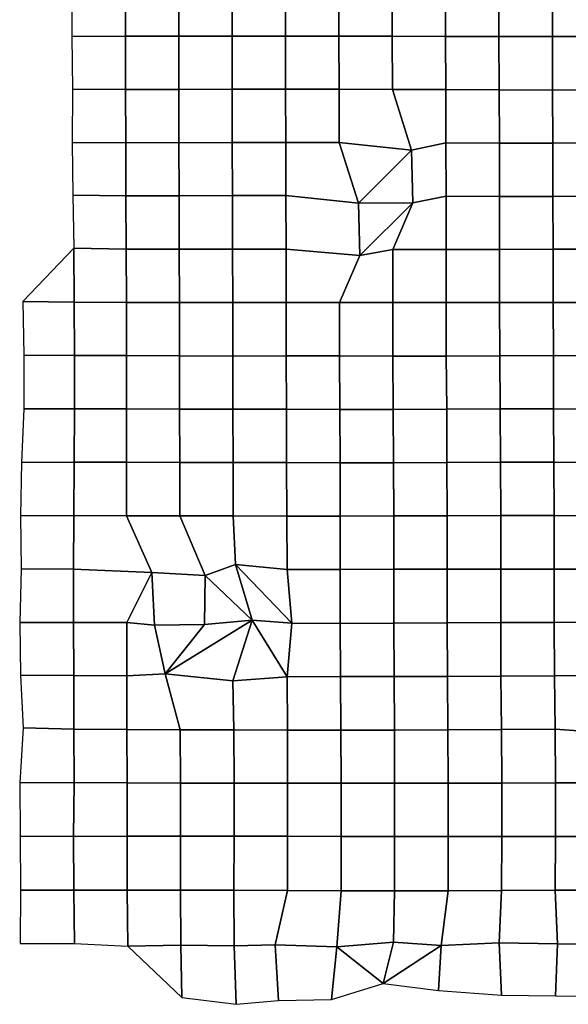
# Model space of a CAD drawing. Extents: x -2.4 to 84.8, y -2.1 to 56.9.
# Tile 2 of 14: x 13.8 to 23.1, y 1.4 to 18.1. Entities that reach past the tile are written whole.
import ezdxf

# ---------------------------------------------------------------- set-up
doc = ezdxf.new("R2010")
doc.units = 0

msp = doc.modelspace()

# ---------------------------------------------------------------- linework, layer by layer
at = {"layer": 'camera'}
for points in [[(14.6828, 18.7105, -875.4412), (14.6765, 17.8027, -875.4348), (15.5811, 17.8044, -875.4236), (15.5771, 18.7033, -875.2534)], [(15.5771, 18.7033, -875.2534), (15.5811, 17.8044, -875.4236), (16.4833, 17.8048, -875.4447), (16.4795, 18.7039, -875.2498)], [(16.4795, 18.7039, -875.2498), (16.4833, 17.8048, -875.4447), (17.3855, 17.8047, -875.4275), (17.3822, 18.7065, -875.2782)], [(17.3822, 18.7065, -875.2782), (17.3855, 17.8047, -875.4275), (18.2896, 17.8065, -875.4676), (18.2853, 18.7064, -875.2753)], [(18.2853, 18.7064, -875.2753), (18.2896, 17.8065, -875.4676), (19.1909, 17.8047, -875.3744), (19.1892, 18.7066, -875.3115)], [(19.1892, 18.7066, -875.3115), (19.1909, 17.8047, -875.3744), (20.0942, 17.8045, -875.3751), (20.0925, 18.7051, -875.2927)], [(20.0925, 18.7051, -875.2927), (20.0942, 17.8045, -875.3751), (20.9965, 17.8034, -875.353), (20.9938, 18.7041, -875.239)], [(20.9938, 18.7041, -875.239), (20.9965, 17.8034, -875.353), (21.8981, 17.8005, -875.288), (21.8965, 18.7038, -875.2259)], [(21.8965, 18.7038, -875.2259), (21.8981, 17.8005, -875.288), (22.8003, 17.8, -875.2618), (22.7993, 18.7031, -875.2169)], [(22.7993, 18.7031, -875.2169), (22.8003, 17.8, -875.2618), (23.7043, 17.8003, -875.2834), (23.7014, 18.7006, -875.1582)], [(14.6765, 17.8027, -875.4348), (14.6849, 16.9083, -875.6795), (15.5818, 16.9032, -875.4784), (15.5811, 17.8044, -875.4236)], [(15.5811, 17.8044, -875.4236), (15.5818, 16.9032, -875.4784), (16.4843, 16.9053, -875.4958), (16.4833, 17.8048, -875.4447)], [(16.4833, 17.8048, -875.4447), (16.4843, 16.9053, -875.4958), (17.3873, 16.9075, -875.5135), (17.3855, 17.8047, -875.4275)], [(17.3855, 17.8047, -875.4275), (17.3873, 16.9075, -875.5135), (18.2899, 16.9088, -875.5266), (18.2896, 17.8065, -875.4676)], [(18.2896, 17.8065, -875.4676), (18.2899, 16.9088, -875.5266), (19.1933, 16.9083, -875.522), (19.1909, 17.8047, -875.3744)], [(19.1909, 17.8047, -875.3744), (19.1933, 16.9083, -875.522), (20.0968, 16.9066, -875.5098), (20.0942, 17.8045, -875.3751)], [(20.0942, 17.8045, -875.3751), (20.0968, 16.9066, -875.5098), (20.9991, 16.902, -875.4377), (20.9965, 17.8034, -875.353)], [(20.9965, 17.8034, -875.353), (20.9991, 16.902, -875.4377), (21.902, 16.8961, -875.3943), (21.8981, 17.8005, -875.288)], [(21.8981, 17.8005, -875.288), (21.902, 16.8961, -875.3943), (22.8032, 16.8937, -875.3295), (22.8003, 17.8, -875.2618)], [(22.8003, 17.8, -875.2618), (22.8032, 16.8937, -875.3295), (23.7063, 16.8958, -875.3424), (23.7043, 17.8003, -875.2834)], [(14.6849, 16.9083, -875.6795), (14.6808, 16.0016, -875.6934), (15.5866, 16.006, -875.6996), (15.5818, 16.9032, -875.4784)], [(15.5818, 16.9032, -875.4784), (15.5866, 16.006, -875.6996), (16.4857, 16.0034, -875.5657), (16.4843, 16.9053, -875.4958)], [(16.4843, 16.9053, -875.4958), (16.4857, 16.0034, -875.5657), (17.3888, 16.0072, -875.5922), (17.3873, 16.9075, -875.5135)], [(17.3873, 16.9075, -875.5135), (17.3888, 16.0072, -875.5922), (18.2915, 16.0081, -875.6105), (18.2899, 16.9088, -875.5266)], [(18.2899, 16.9088, -875.5266), (18.2915, 16.0081, -875.6105), (19.195, 16.0085, -875.613), (19.1933, 16.9083, -875.522)], [(19.1933, 16.9083, -875.522), (19.195, 16.0085, -875.613), (20.4171, 15.8756, -875.6438), (20.0968, 16.9066, -875.5098)], [(20.0968, 16.9066, -875.5098), (20.4171, 15.8756, -875.6438), (21.0013, 16, -875.5317), (20.9991, 16.902, -875.4377)], [(20.9991, 16.902, -875.4377), (21.0013, 16, -875.5317), (21.9063, 15.9957, -875.5716), (21.902, 16.8961, -875.3943)], [(21.902, 16.8961, -875.3943), (21.9063, 15.9957, -875.5716), (22.8097, 15.9958, -875.5873), (22.8032, 16.8937, -875.3295)], [(22.8032, 16.8937, -875.3295), (22.8097, 15.9958, -875.5873), (23.713, 15.9988, -875.6109), (23.7063, 16.8958, -875.3424)], [(14.6808, 16.0016, -875.6934), (14.6937, 15.1133, -875.9312), (15.5896, 15.105, -875.7674), (15.5866, 16.006, -875.6996)], [(15.5866, 16.006, -875.6996), (15.5896, 15.105, -875.7674), (16.4894, 15.1031, -875.7506), (16.4857, 16.0034, -875.5657)], [(16.4857, 16.0034, -875.5657), (16.4894, 15.1031, -875.7506), (17.3931, 15.1084, -875.799), (17.3888, 16.0072, -875.5922)], [(17.3888, 16.0072, -875.5922), (17.3931, 15.1084, -875.799), (18.2958, 15.1086, -875.7982), (18.2915, 16.0081, -875.6105)], [(18.2915, 16.0081, -875.6105), (18.2958, 15.1086, -875.7982), (19.5218, 14.9788, -875.7271), (19.195, 16.0085, -875.613)], [(19.195, 16.0085, -875.613), (19.5218, 14.9788, -875.7271), (20.4171, 15.8756, -875.6438)], [(20.4171, 15.8756, -875.6438), (20.444, 14.9835, -875.7268), (21.006, 15.1004, -875.7327), (21.0013, 16, -875.5317)], [(21.0013, 16, -875.5317), (21.006, 15.1004, -875.7327), (21.9075, 15.0949, -875.6246), (21.9063, 15.9957, -875.5716)], [(21.9063, 15.9957, -875.5716), (21.9075, 15.0949, -875.6246), (22.8105, 15.0949, -875.6264), (22.8097, 15.9958, -875.5873)], [(22.8097, 15.9958, -875.5873), (22.8105, 15.0949, -875.6264), (23.7139, 15.0971, -875.6412), (23.713, 15.9988, -875.6109)], [(19.5218, 14.9788, -875.7271), (20.444, 14.9835, -875.7268), (20.4171, 15.8756, -875.6438)], [(14.6937, 15.1133, -875.9312), (14.7092, 14.2183, -876.0733), (15.5954, 14.2049, -875.9783), (15.5896, 15.105, -875.7674)], [(15.5896, 15.105, -875.7674), (15.5954, 14.2049, -875.9783), (16.4927, 14.2008, -875.9502), (16.4894, 15.1031, -875.7506)], [(16.4894, 15.1031, -875.7506), (16.4927, 14.2008, -875.9502), (17.3939, 14.2012, -875.8489), (17.3931, 15.1084, -875.799)], [(17.3931, 15.1084, -875.799), (17.3939, 14.2012, -875.8489), (18.2975, 14.2013, -875.8399), (18.2958, 15.1086, -875.7982)], [(18.2958, 15.1086, -875.7982), (18.2975, 14.2013, -875.8399), (19.543, 14.093, -875.8219), (19.5218, 14.9788, -875.7271)], [(20.444, 14.9835, -875.7268), (20.1027, 14.1984, -875.7652), (21.0058, 14.1982, -875.7684), (21.006, 15.1004, -875.7327)], [(21.006, 15.1004, -875.7327), (21.0058, 14.1982, -875.7684), (21.909, 14.1981, -875.7646), (21.9075, 15.0949, -875.6246)], [(21.9075, 15.0949, -875.6246), (21.909, 14.1981, -875.7646), (22.8124, 14.2, -875.7757), (22.8105, 15.0949, -875.6264)], [(22.8105, 15.0949, -875.6264), (22.8124, 14.2, -875.7757), (23.7159, 14.1999, -875.7635), (23.7139, 15.0971, -875.6412)], [(19.5218, 14.9788, -875.7271), (19.543, 14.093, -875.8219), (20.444, 14.9835, -875.7268)], [(19.543, 14.093, -875.8219), (20.1027, 14.1984, -875.7652), (20.444, 14.9835, -875.7268)], [(13.8499, 13.3186, -876.8291), (14.7137, 13.306, -876.1914), (14.7092, 14.2183, -876.0733)], [(14.7092, 14.2183, -876.0733), (14.7137, 13.306, -876.1914), (15.5983, 13.3021, -876.0173), (15.5954, 14.2049, -875.9783)], [(15.5954, 14.2049, -875.9783), (15.5983, 13.3021, -876.0173), (16.494, 13.2988, -875.987), (16.4927, 14.2008, -875.9502)], [(16.4927, 14.2008, -875.9502), (16.494, 13.2988, -875.987), (17.3966, 13.2982, -875.9736), (17.3939, 14.2012, -875.8489)], [(17.3939, 14.2012, -875.8489), (17.3966, 13.2982, -875.9736), (18.2991, 13.2974, -875.9047), (18.2975, 14.2013, -875.8399)], [(18.2975, 14.2013, -875.8399), (18.2991, 13.2974, -875.9047), (19.2014, 13.2975, -875.8476), (19.543, 14.093, -875.8219)], [(19.543, 14.093, -875.8219), (19.2014, 13.2975, -875.8476), (20.1041, 13.2978, -875.8097), (20.1027, 14.1984, -875.7652)], [(20.1027, 14.1984, -875.7652), (20.1041, 13.2978, -875.8097), (21.0062, 13.298, -875.8093), (21.0058, 14.1982, -875.7684)], [(21.0058, 14.1982, -875.7684), (21.0062, 13.298, -875.8093), (21.9093, 13.2986, -875.8353), (21.909, 14.1981, -875.7646)], [(21.909, 14.1981, -875.7646), (21.9093, 13.2986, -875.8353), (22.8129, 13.2997, -875.8464), (22.8124, 14.2, -875.7757)], [(22.8124, 14.2, -875.7757), (22.8129, 13.2997, -875.8464), (23.718, 13.2996, -875.8713), (23.7159, 14.1999, -875.7635)], [(13.8499, 13.3186, -876.8291), (13.8637, 12.4096, -876.9093), (14.7203, 12.4034, -876.2905), (14.7137, 13.306, -876.1914)], [(14.7137, 13.306, -876.1914), (14.7203, 12.4034, -876.2905), (15.6014, 12.4009, -876.1683), (15.5983, 13.3021, -876.0173)], [(15.5983, 13.3021, -876.0173), (15.6014, 12.4009, -876.1683), (16.4958, 12.3967, -876.1007), (16.494, 13.2988, -875.987)], [(16.494, 13.2988, -875.987), (16.4958, 12.3967, -876.1007), (17.3966, 12.3942, -875.9842), (17.3966, 13.2982, -875.9736)], [(17.3966, 13.2982, -875.9736), (17.3966, 12.3942, -875.9842), (18.3001, 12.3949, -875.9611), (18.2991, 13.2974, -875.9047)], [(18.2991, 13.2974, -875.9047), (18.3001, 12.3949, -875.9611), (19.2035, 12.3947, -875.9181), (19.2014, 13.2975, -875.8476)], [(19.2014, 13.2975, -875.8476), (19.2035, 12.3947, -875.9181), (20.1061, 12.3927, -875.8643), (20.1041, 13.2978, -875.8097)], [(20.1041, 13.2978, -875.8097), (20.1061, 12.3927, -875.8643), (21.0078, 12.3936, -875.8459), (21.0062, 13.298, -875.8093)], [(21.0062, 13.298, -875.8093), (21.0078, 12.3936, -875.8459), (21.9106, 12.3962, -875.878), (21.9093, 13.2986, -875.8353)], [(21.9093, 13.2986, -875.8353), (21.9106, 12.3962, -875.878), (22.8177, 12.401, -876.0424), (22.8129, 13.2997, -875.8464)], [(22.8129, 13.2997, -875.8464), (22.8177, 12.401, -876.0424), (23.7221, 12.3986, -876.0298), (23.718, 13.2996, -875.8713)], [(13.8637, 12.4096, -876.9093), (13.8623, 11.5029, -876.9492), (14.7187, 11.5001, -876.3971), (14.7203, 12.4034, -876.2905)], [(14.7203, 12.4034, -876.2905), (14.7187, 11.5001, -876.3971), (15.603, 11.4993, -876.2775), (15.6014, 12.4009, -876.1683)], [(15.6014, 12.4009, -876.1683), (15.603, 11.4993, -876.2775), (16.499, 11.4971, -876.2613), (16.4958, 12.3967, -876.1007)], [(16.4958, 12.3967, -876.1007), (16.499, 11.4971, -876.2613), (17.4, 11.4935, -876.1448), (17.3966, 12.3942, -875.9842)], [(17.3966, 12.3942, -875.9842), (17.4, 11.4935, -876.1448), (18.3031, 11.4928, -876.1007), (18.3001, 12.3949, -875.9611)], [(18.3001, 12.3949, -875.9611), (18.3031, 11.4928, -876.1007), (19.206, 11.489, -876.0346), (19.2035, 12.3947, -875.9181)], [(19.2035, 12.3947, -875.9181), (19.206, 11.489, -876.0346), (20.1103, 11.4906, -876.0479), (20.1061, 12.3927, -875.8643)], [(20.1061, 12.3927, -875.8643), (20.1103, 11.4906, -876.0479), (21.0154, 11.4958, -876.1617), (21.0078, 12.3936, -875.8459)], [(21.0078, 12.3936, -875.8459), (21.0154, 11.4958, -876.1617), (21.919, 11.5001, -876.1813), (21.9106, 12.3962, -875.878)], [(21.9106, 12.3962, -875.878), (21.919, 11.5001, -876.1813), (22.8225, 11.5005, -876.1934), (22.8177, 12.401, -876.0424)], [(22.8177, 12.401, -876.0424), (22.8225, 11.5005, -876.1934), (23.7269, 11.4976, -876.1842), (23.7221, 12.3986, -876.0298)], [(13.8623, 11.5029, -876.9492), (13.8256, 10.5944, -876.9228), (14.7137, 10.5976, -876.5825), (14.7187, 11.5001, -876.3971)], [(14.7187, 11.5001, -876.3971), (14.7137, 10.5976, -876.5825), (15.6027, 10.5961, -876.3757), (15.603, 11.4993, -876.2775)], [(15.603, 11.4993, -876.2775), (15.6027, 10.5961, -876.3757), (16.5, 10.5939, -876.3229), (16.499, 11.4971, -876.2613)], [(16.499, 11.4971, -876.2613), (16.5, 10.5939, -876.3229), (17.4023, 10.5915, -876.2693), (17.4, 11.4935, -876.1448)], [(20.1103, 11.4906, -876.0479), (20.1168, 10.5888, -876.3579), (21.0189, 10.5922, -876.2803), (21.0154, 11.4958, -876.1617)], [(21.0154, 11.4958, -876.1617), (21.0189, 10.5922, -876.2803), (21.9239, 10.5978, -876.311), (21.919, 11.5001, -876.1813)], [(21.919, 11.5001, -876.1813), (21.9239, 10.5978, -876.311), (22.8278, 10.5982, -876.3179), (22.8225, 11.5005, -876.1934)], [(22.8225, 11.5005, -876.1934), (22.8278, 10.5982, -876.3179), (23.7295, 10.5947, -876.236), (23.7269, 11.4976, -876.1842)], [(17.4, 11.4935, -876.1448), (17.4023, 10.5915, -876.2693), (18.3083, 10.5919, -876.3683), (18.3031, 11.4928, -876.1007)], [(18.3031, 11.4928, -876.1007), (18.3083, 10.5919, -876.3683), (19.2135, 10.5881, -876.3904), (19.206, 11.489, -876.0346)], [(19.206, 11.489, -876.0346), (19.2135, 10.5881, -876.3904), (20.1168, 10.5888, -876.3579), (20.1103, 11.4906, -876.0479)], [(13.8256, 10.5944, -876.9228), (13.8066, 9.6904, -876.8468), (14.708, 9.6935, -876.6514), (14.7137, 10.5976, -876.5825)], [(14.7137, 10.5976, -876.5825), (14.708, 9.6935, -876.6514), (15.603, 9.6927, -876.5077), (15.6027, 10.5961, -876.3757)], [(15.6027, 10.5961, -876.3757), (15.603, 9.6927, -876.5077), (16.5027, 9.6915, -876.4662), (16.5, 10.5939, -876.3229)], [(16.5, 10.5939, -876.3229), (16.5027, 9.6915, -876.4662), (17.4058, 9.6888, -876.4464), (17.4023, 10.5915, -876.2693)], [(17.4023, 10.5915, -876.2693), (17.4058, 9.6888, -876.4464), (18.31, 9.6871, -876.4535), (18.3083, 10.5919, -876.3683)], [(18.3083, 10.5919, -876.3683), (18.31, 9.6871, -876.4535), (19.2138, 9.6837, -876.4392), (19.2135, 10.5881, -876.3904)], [(19.2135, 10.5881, -876.3904), (19.2138, 9.6837, -876.4392), (20.1181, 9.6882, -876.4757), (20.1168, 10.5888, -876.3579)], [(20.1168, 10.5888, -876.3579), (20.1181, 9.6882, -876.4757), (21.0235, 9.6921, -876.5305), (21.0189, 10.5922, -876.2803)], [(21.0189, 10.5922, -876.2803), (21.0235, 9.6921, -876.5305), (21.9294, 9.6957, -876.5533), (21.9239, 10.5978, -876.311)], [(21.9239, 10.5978, -876.311), (21.9294, 9.6957, -876.5533), (22.8313, 9.6931, -876.4292), (22.8278, 10.5982, -876.3179)], [(22.8278, 10.5982, -876.3179), (22.8313, 9.6931, -876.4292), (23.7337, 9.6924, -876.3903), (23.7295, 10.5947, -876.236)], [(13.8066, 9.6904, -876.8468), (13.8196, 8.7936, -876.9168), (14.7025, 8.7881, -876.6387), (14.708, 9.6935, -876.6514)], [(14.708, 9.6935, -876.6514), (14.7025, 8.7881, -876.6387), (16.0283, 8.7302, -876.5405), (15.603, 9.6927, -876.5077)], [(15.603, 9.6927, -876.5077), (16.0283, 8.7302, -876.5405), (16.9327, 8.6787, -876.5015), (16.5027, 9.6915, -876.4662)], [(16.5027, 9.6915, -876.4662), (16.9327, 8.6787, -876.5015), (17.445, 8.8638, -876.4765), (17.4058, 9.6888, -876.4464)], [(17.4058, 9.6888, -876.4464), (17.445, 8.8638, -876.4765), (18.3176, 8.7843, -876.471), (18.31, 9.6871, -876.4535)], [(18.31, 9.6871, -876.4535), (18.3176, 8.7843, -876.471), (19.2143, 8.7833, -876.4587), (19.2138, 9.6837, -876.4392)], [(19.2138, 9.6837, -876.4392), (19.2143, 8.7833, -876.4587), (20.1184, 8.7849, -876.4824), (20.1181, 9.6882, -876.4757)], [(20.1181, 9.6882, -876.4757), (20.1184, 8.7849, -876.4824), (21.024, 8.7861, -876.5312), (21.0235, 9.6921, -876.5305)], [(21.0235, 9.6921, -876.5305), (21.024, 8.7861, -876.5312), (21.9291, 8.7881, -876.5483), (21.9294, 9.6957, -876.5533)], [(21.9294, 9.6957, -876.5533), (21.9291, 8.7881, -876.5483), (22.8338, 8.7881, -876.5292), (22.8313, 9.6931, -876.4292)], [(22.8313, 9.6931, -876.4292), (22.8338, 8.7881, -876.5292), (23.7339, 8.7879, -876.4238), (23.7337, 9.6924, -876.3903)], [(16.9327, 8.6787, -876.5015), (17.7228, 7.9225, -876.5515), (17.445, 8.8638, -876.4765)], [(18.3939, 7.8746, -876.4841), (18.3176, 8.7843, -876.471), (17.445, 8.8638, -876.4765)], [(18.3939, 7.8746, -876.4841), (17.445, 8.8638, -876.4765), (17.7228, 7.9225, -876.5515)], [(13.8196, 8.7936, -876.9168), (13.797, 7.8845, -876.9149), (14.7044, 7.8864, -876.8428), (14.7025, 8.7881, -876.6387)], [(14.7025, 8.7881, -876.6387), (14.7044, 7.8864, -876.8428), (15.604, 7.8838, -876.741), (16.0283, 8.7302, -876.5405)], [(15.604, 7.8838, -876.741), (16.0759, 7.8388, -876.7111), (16.0283, 8.7302, -876.5405)], [(16.0283, 8.7302, -876.5405), (16.0759, 7.8388, -876.7111), (16.9212, 7.8528, -876.6345), (16.9327, 8.6787, -876.5015)], [(16.9327, 8.6787, -876.5015), (16.9212, 7.8528, -876.6345), (17.7228, 7.9225, -876.5515)], [(18.3176, 8.7843, -876.471), (18.3939, 7.8746, -876.4841), (19.2126, 7.8706, -876.4435), (19.2143, 8.7833, -876.4587)], [(19.2143, 8.7833, -876.4587), (19.2126, 7.8706, -876.4435), (20.1183, 7.8748, -876.511), (20.1184, 8.7849, -876.4824)], [(20.1184, 8.7849, -876.4824), (20.1183, 7.8748, -876.511), (21.0239, 7.8792, -876.5452), (21.024, 8.7861, -876.5312)], [(21.024, 8.7861, -876.5312), (21.0239, 7.8792, -876.5452), (21.928, 7.8827, -876.515), (21.9291, 8.7881, -876.5483)], [(21.9291, 8.7881, -876.5483), (21.928, 7.8827, -876.515), (22.8325, 7.8864, -876.5218), (22.8338, 8.7881, -876.5292)], [(22.8338, 8.7881, -876.5292), (22.8325, 7.8864, -876.5218), (23.7323, 7.8899, -876.4352), (23.7339, 8.7879, -876.4238)], [(13.797, 7.8845, -876.9149), (13.8076, 6.9937, -877.1456), (14.7098, 6.986, -876.9359), (14.7044, 7.8864, -876.8428)], [(14.7044, 7.8864, -876.8428), (14.7098, 6.986, -876.9359), (15.6083, 6.9827, -876.9246), (15.604, 7.8838, -876.741)], [(15.604, 7.8838, -876.741), (15.6083, 6.9827, -876.9246), (16.2526, 7.0147, -876.8438), (16.0759, 7.8388, -876.7111)], [(16.0759, 7.8388, -876.7111), (16.2526, 7.0147, -876.8438), (16.9212, 7.8528, -876.6345)], [(17.7228, 7.9225, -876.5515), (16.9212, 7.8528, -876.6345), (16.2526, 7.0147, -876.8438)], [(16.2526, 7.0147, -876.8438), (17.397, 6.8977, -876.8663), (17.7228, 7.9225, -876.5515)], [(17.397, 6.8977, -876.8663), (18.3156, 6.9631, -876.8078), (17.7228, 7.9225, -876.5515)], [(18.3156, 6.9631, -876.8078), (18.3939, 7.8746, -876.4841), (17.7228, 7.9225, -876.5515)], [(18.3939, 7.8746, -876.4841), (18.3156, 6.9631, -876.8078), (19.2199, 6.9688, -876.7709), (19.2126, 7.8706, -876.4435)], [(19.2126, 7.8706, -876.4435), (19.2199, 6.9688, -876.7709), (20.1235, 6.9705, -876.7153), (20.1183, 7.8748, -876.511)], [(20.1183, 7.8748, -876.511), (20.1235, 6.9705, -876.7153), (21.0271, 6.9742, -876.6479), (21.0239, 7.8792, -876.5452)], [(21.0239, 7.8792, -876.5452), (21.0271, 6.9742, -876.6479), (21.9307, 6.9779, -876.6061), (21.928, 7.8827, -876.515)], [(21.928, 7.8827, -876.515), (21.9307, 6.9779, -876.6061), (22.8346, 6.982, -876.611), (22.8325, 7.8864, -876.5218)], [(22.8325, 7.8864, -876.5218), (22.8346, 6.982, -876.611), (23.7367, 6.988, -876.5824), (23.7323, 7.8899, -876.4352)], [(15.6083, 6.9827, -876.9246), (15.6073, 6.0734, -876.9916), (16.5103, 6.0698, -876.9748), (16.2526, 7.0147, -876.8438)], [(16.2526, 7.0147, -876.8438), (16.5103, 6.0698, -876.9748), (17.4152, 6.0674, -876.9776), (17.397, 6.8977, -876.8663)], [(13.8076, 6.9937, -877.1456), (13.8552, 6.1016, -877.6709), (14.7104, 6.0795, -877.1102), (14.7098, 6.986, -876.9359)], [(14.7098, 6.986, -876.9359), (14.7104, 6.0795, -877.1102), (15.6073, 6.0734, -876.9916), (15.6083, 6.9827, -876.9246)], [(17.397, 6.8977, -876.8663), (17.4152, 6.0674, -876.9776), (18.3198, 6.0631, -876.9589), (18.3156, 6.9631, -876.8078)], [(18.3156, 6.9631, -876.8078), (18.3198, 6.0631, -876.9589), (19.224, 6.0624, -876.9559), (19.2199, 6.9688, -876.7709)], [(19.2199, 6.9688, -876.7709), (19.224, 6.0624, -876.9559), (20.1288, 6.0644, -876.9548), (20.1235, 6.9705, -876.7153)], [(20.1235, 6.9705, -876.7153), (20.1288, 6.0644, -876.9548), (21.0349, 6.0694, -876.9748), (21.0271, 6.9742, -876.6479)], [(21.0271, 6.9742, -876.6479), (21.0349, 6.0694, -876.9748), (21.9406, 6.0737, -876.9948), (21.9307, 6.9779, -876.6061)], [(21.9307, 6.9779, -876.6061), (21.9406, 6.0737, -876.9948), (22.8479, 6.0789, -877.1088), (22.8346, 6.982, -876.611)], [(22.8346, 6.982, -876.611), (22.8479, 6.0789, -877.1088), (23.715, 6.0164, -877.0923), (23.7367, 6.988, -876.5824)], [(13.8552, 6.1016, -877.6709), (13.7948, 5.1738, -877.5104), (14.7131, 5.1759, -877.3946), (14.7104, 6.0795, -877.1102)], [(14.7104, 6.0795, -877.1102), (14.7131, 5.1759, -877.3946), (15.6126, 5.1724, -877.374), (15.6073, 6.0734, -876.9916)], [(15.6073, 6.0734, -876.9916), (15.6126, 5.1724, -877.374), (16.5143, 5.1685, -877.2521), (16.5103, 6.0698, -876.9748)], [(16.5103, 6.0698, -876.9748), (16.5143, 5.1685, -877.2521), (17.4183, 5.1682, -877.1768), (17.4152, 6.0674, -876.9776)], [(17.4152, 6.0674, -876.9776), (17.4183, 5.1682, -877.1768), (18.3248, 5.1673, -877.1679), (18.3198, 6.0631, -876.9589)], [(18.3198, 6.0631, -876.9589), (18.3248, 5.1673, -877.1679), (19.2299, 5.1683, -877.1672), (19.224, 6.0624, -876.9559)], [(19.224, 6.0624, -876.9559), (19.2299, 5.1683, -877.1672), (20.1338, 5.1666, -877.1286), (20.1288, 6.0644, -876.9548)], [(20.1288, 6.0644, -876.9548), (20.1338, 5.1666, -877.1286), (21.0395, 5.167, -877.1445), (21.0349, 6.0694, -876.9748)], [(21.0349, 6.0694, -876.9748), (21.0395, 5.167, -877.1445), (21.9439, 5.1683, -877.1169), (21.9406, 6.0737, -876.9948)], [(21.9406, 6.0737, -876.9948), (21.9439, 5.1683, -877.1169), (22.8509, 5.1698, -877.2022), (22.8479, 6.0789, -877.1088)], [(22.8479, 6.0789, -877.1088), (22.8509, 5.1698, -877.2022), (23.7545, 5.1721, -877.178), (23.715, 6.0164, -877.0923)], [(13.7948, 5.1738, -877.5104), (13.8025, 4.2701, -877.5477), (14.7062, 4.2657, -877.3711), (14.7131, 5.1759, -877.3946)], [(14.7131, 5.1759, -877.3946), (14.7062, 4.2657, -877.3711), (15.6104, 4.2675, -877.3471), (15.6126, 5.1724, -877.374)], [(15.6126, 5.1724, -877.374), (15.6104, 4.2675, -877.3471), (16.5141, 4.2689, -877.23), (16.5143, 5.1685, -877.2521)], [(16.5143, 5.1685, -877.2521), (16.5141, 4.2689, -877.23), (17.4183, 4.2688, -877.1579), (17.4183, 5.1682, -877.1768)], [(17.4183, 5.1682, -877.1768), (17.4183, 4.2688, -877.1579), (18.3246, 4.2673, -877.1493), (18.3248, 5.1673, -877.1679)], [(18.3248, 5.1673, -877.1679), (18.3246, 4.2673, -877.1493), (19.2289, 4.2655, -877.1162), (19.2299, 5.1683, -877.1672)], [(19.2299, 5.1683, -877.1672), (19.2289, 4.2655, -877.1162), (20.1335, 4.2652, -877.1162), (20.1338, 5.1666, -877.1286)], [(20.1338, 5.1666, -877.1286), (20.1335, 4.2652, -877.1162), (21.0384, 4.2644, -877.1049), (21.0395, 5.167, -877.1445)], [(21.0395, 5.167, -877.1445), (21.0384, 4.2644, -877.1049), (21.9442, 4.2654, -877.1241), (21.9439, 5.1683, -877.1169)], [(21.9439, 5.1683, -877.1169), (21.9442, 4.2654, -877.1241), (22.8509, 4.2659, -877.1884), (22.8509, 5.1698, -877.2022)], [(22.8509, 5.1698, -877.2022), (22.8509, 4.2659, -877.1884), (23.7547, 4.2658, -877.178), (23.7545, 5.1721, -877.178)], [(13.8025, 4.2701, -877.5477), (13.8106, 3.3572, -877.4554), (14.7094, 3.3564, -877.2263), (14.7062, 4.2657, -877.3711)], [(14.7062, 4.2657, -877.3711), (14.7094, 3.3564, -877.2263), (15.6125, 3.3566, -877.2184), (15.6104, 4.2675, -877.3471)], [(15.6104, 4.2675, -877.3471), (15.6125, 3.3566, -877.2184), (16.5139, 3.3535, -877.2204), (16.5141, 4.2689, -877.23)], [(16.5141, 4.2689, -877.23), (16.5139, 3.3535, -877.2204), (17.4158, 3.3548, -877.2031), (17.4183, 4.2688, -877.1579)], [(17.4183, 4.2688, -877.1579), (17.4158, 3.3548, -877.2031), (18.3217, 3.3524, -877.207), (18.3246, 4.2673, -877.1493)], [(18.3246, 4.2673, -877.1493), (18.3217, 3.3524, -877.207), (19.2275, 3.3475, -877.1849), (19.2289, 4.2655, -877.1162)], [(19.2289, 4.2655, -877.1162), (19.2275, 3.3475, -877.1849), (20.1327, 3.345, -877.1961), (20.1335, 4.2652, -877.1162)], [(20.1335, 4.2652, -877.1162), (20.1327, 3.345, -877.1961), (21.0373, 3.3458, -877.1744), (21.0384, 4.2644, -877.1049)], [(21.0384, 4.2644, -877.1049), (21.0373, 3.3458, -877.1744), (21.943, 3.3504, -877.1755), (21.9442, 4.2654, -877.1241)], [(21.9442, 4.2654, -877.1241), (21.943, 3.3504, -877.1755), (22.8492, 3.3549, -877.1857), (22.8509, 4.2659, -877.1884)], [(22.8509, 4.2659, -877.1884), (22.8492, 3.3549, -877.1857), (23.7547, 3.3559, -877.1891), (23.7547, 4.2658, -877.178)], [(13.8106, 3.3572, -877.4554), (13.8019, 2.452, -877.2153), (14.7207, 2.4509, -877.2104), (14.7094, 3.3564, -877.2263)], [(14.7094, 3.3564, -877.2263), (14.7207, 2.4509, -877.2104), (15.6215, 2.4075, -876.9302), (15.6125, 3.3566, -877.2184)], [(15.6125, 3.3566, -877.2184), (15.6215, 2.4075, -876.9302), (16.5172, 2.4276, -876.8873), (16.5139, 3.3535, -877.2204)], [(16.5139, 3.3535, -877.2204), (16.5172, 2.4276, -876.8873), (17.4196, 2.4114, -876.9601), (17.4158, 3.3548, -877.2031)], [(17.4158, 3.3548, -877.2031), (17.4196, 2.4114, -876.9601), (18.1124, 2.4316, -877.0517), (18.3217, 3.3524, -877.207)], [(18.3217, 3.3524, -877.207), (18.1124, 2.4316, -877.0517), (19.1571, 2.3965, -877.1306), (19.2275, 3.3475, -877.1849)], [(19.2275, 3.3475, -877.1849), (19.1571, 2.3965, -877.1306), (20.1169, 2.479, -877.1862), (20.1327, 3.345, -877.1961)], [(20.1327, 3.345, -877.1961), (20.1169, 2.479, -877.1862), (20.9226, 2.4214, -877.2117), (21.0373, 3.3458, -877.1744)], [(21.0373, 3.3458, -877.1744), (20.9226, 2.4214, -877.2117), (21.9009, 2.4632, -877.1743), (21.943, 3.3504, -877.1755)], [(21.943, 3.3504, -877.1755), (21.9009, 2.4632, -877.1743), (22.8853, 2.4458, -877.3023), (22.8492, 3.3549, -877.1857)], [(22.8492, 3.3549, -877.1857), (22.8853, 2.4458, -877.3023), (23.7635, 2.4373, -877.1236), (23.7547, 3.3559, -877.1891)], [(15.6215, 2.4075, -876.9302), (16.5355, 1.5374, -876.9903), (16.5172, 2.4276, -876.8873)], [(16.5172, 2.4276, -876.8873), (16.5355, 1.5374, -876.9903), (17.4573, 1.4248, -876.8911), (17.4196, 2.4114, -876.9601)], [(17.4196, 2.4114, -876.9601), (17.4573, 1.4248, -876.8911), (18.1709, 1.4882, -876.9376), (18.1124, 2.4316, -877.0517)], [(18.1124, 2.4316, -877.0517), (18.1709, 1.4882, -876.9376), (19.0678, 1.5087, -876.9689), (19.1571, 2.3965, -877.1306)], [(19.1571, 2.3965, -877.1306), (19.0678, 1.5087, -876.9689), (19.9381, 1.7783, -876.9518)], [(20.1169, 2.479, -877.1862), (19.1571, 2.3965, -877.1306), (19.9381, 1.7783, -876.9518)], [(20.1169, 2.479, -877.1862), (19.9381, 1.7783, -876.9518), (20.9226, 2.4214, -877.2117)], [(19.9381, 1.7783, -876.9518), (20.8772, 1.6604, -876.8109), (20.9226, 2.4214, -877.2117)], [(20.9226, 2.4214, -877.2117), (20.8772, 1.6604, -876.8109), (21.9385, 1.58, -876.876), (21.9009, 2.4632, -877.1743)], [(21.9009, 2.4632, -877.1743), (21.9385, 1.58, -876.876), (22.8542, 1.5686, -876.9905), (22.8853, 2.4458, -877.3023)], [(22.8853, 2.4458, -877.3023), (22.8542, 1.5686, -876.9905), (23.7563, 1.5579, -876.907), (23.7635, 2.4373, -877.1236)]]:
    msp.add_3dface(points, dxfattribs=at)

doc.saveas('drawing.dxf')
